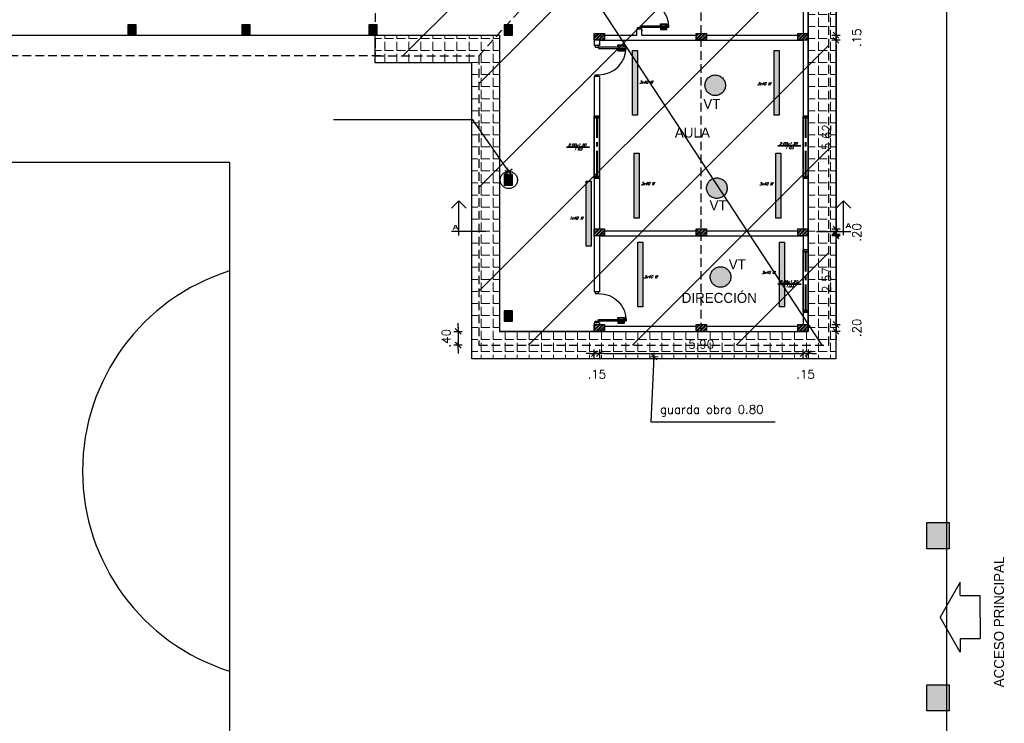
# Model space of a CAD drawing. Header units: millimetres. Extents: x 2239 to 2564, y 432 to 505.
# Tile 19 of 22: x 2461 to 2489, y 470 to 490. Entities that reach past the tile are written whole.
import ezdxf

# ---------------------------------------------------------------- set-up
doc = ezdxf.new("R2010")
doc.units = ezdxf.units.MM
for name, pattern in [('ACAD_ISO04W100', [30, 24, -3, 0, -3]), ('CENTER2', [1.125, 0.75, -0.125, 0.125, -0.125]), ('HIDDEN', [0.375, 0.25, -0.125])]:
    doc.linetypes.add(name, pattern=pattern)
for name, color, linetype in [('Cotas', 1, 'Continuous'), ('FOLHA', 2, 'Continuous'), ('HACT', 1, 'Continuous'), ('PAREDE', 6, 'Continuous'), ('PAREDES', 6, 'Continuous')]:
    doc.layers.add(name, color=color, linetype=linetype)
doc.layers.add('P1-HACHURA', color=1, linetype='Continuous', lineweight=5)
doc.styles.add('REGUA60', font='cityb___.ttf', dxfattribs={"width": 1.4})
doc.styles.add('romans', font='romans.shx', dxfattribs={"oblique": 23})
doc.styles.add('SIMPLEX_8', font='simplex.shx')
doc.dimstyles.new('08', dxfattribs={"dimtxt": 0.25, "dimasz": 0.12, "dimexe": 0, "dimexo": 0, "dimgap": 0.15, "dimtad": 1, "dimzin": 4, "dimdsep": 46, "dimtxsty": 'SIMPLEX_8', "dimblk1": 'D', "dimblk2": 'D', "dimsah": 1, "dimcen": 0.09, "dimse1": 1, "dimse2": 1, "dimclre": 256, "dimclrt": 2, "dimadec": 0, "dimazin": 0, "dimtfac": 1, "dimtmove": 2, "dimatfit": 3, "dimldrblk": 'D', "dimfxl": 1, "dimtolj": 1, "dimtzin": 0, "dimarcsym": 0})

# ---------------------------------------------------------------- blocks, each defined once
blk = doc.blocks.new('SBPLN501')
for p, q in [((-0.4, 0.7), (0, 0)), ((-0.4, 0.43), (-0.4, 0.7)), ((-0.4, 0.43), (-0.8, 0.43)), ((-0.8, 0), (-0.8, 0.43)), ((-0.8, 0), (-0.8, -0.43)), ((-0.4, -0.7), (0, 0)), ((-0.4, -0.43), (-0.8, -0.43)), ((-0.4, -0.43), (-0.4, -0.7))]:
    blk.add_line(p, q)
blk = doc.blocks.new('DSGDFG')
at = {"color": 1}
for points in [[(2331.157, 485.449), (2331.112, 485.449), (2331.112, 485.299), (2331.132, 485.299), (2331.132, 485.279), (2331.092, 485.279), (2331.092, 485.469), (2331.157, 485.469)], [(2331.197, 485.449), (2331.242, 485.449), (2331.242, 485.299), (2331.222, 485.299), (2331.222, 485.279), (2331.262, 485.279), (2331.262, 485.469), (2331.197, 485.469)]]:
    blk.add_lwpolyline(points, dxfattribs=at)
at = {"color": 2}
blk.add_lwpolyline([(2331.157, 484.719), (2331.197, 484.719), (2331.197, 485.519), (2331.157, 485.519)], close=True, dxfattribs=at)
for points in [[(2331.107, 484.619), (2331.157, 484.619), (2331.157, 484.719), (2331.107, 484.719)], [(2332.007, 484.619), (2331.957, 484.619), (2331.957, 484.719), (2332.007, 484.719)]]:
    blk.add_lwpolyline(points, dxfattribs=at)
at = {"color": 1}
blk.add_arc((2331.157, 484.719), 0.8, 0, 90, dxfattribs=at)
at = {"layer": 'PAREDES', "color": 6}
for p, q in [((2331.107, 484.744), (2331.107, 484.594)), ((2332.007, 484.744), (2332.007, 484.594))]:
    blk.add_line(p, q, dxfattribs=at)
at = {"layer": 'PAREDES'}
blk.add_lwpolyline([(2331.107, 484.744), (2331.057, 484.744)], dxfattribs=at)
blk = doc.blocks.new('A$C7BF3546D')
at = {"layer": 'FOLHA'}
for p, q in [((0, 0.788), (0.212, 1)), ((0.887, 0), (0.887, 1)), ((1, 0.788), (0, 0.788)), ((0, 0.788), (0.212, 0.575))]:
    blk.add_line(p, q, dxfattribs=at)
blk = doc.blocks.new('D')
for p, q in [((-1, 0), (1, 0)), ((0, -1), (0, 1))]:
    blk.add_line(p, q)
at = {"color": 4}
blk.add_line((-0.71, -0.71), (0.71, 0.71), dxfattribs=at)
blk = doc.blocks.new('*D162')
at = {"layer": 'Cotas', "color": 0, "linetype": 'ACAD_ISO04W100', "lineweight": -2, "transparency": 16777216}
blk.add_line((2484.225, 492.425), (2484.225, 489.865), dxfattribs=at)
at = {"layer": 'Defpoints', "color": 0, "linetype": 'ACAD_ISO04W100', "transparency": 16777216}
for p in [(2483.268, 492.545), (2480.168, 489.745), (2484.225, 489.745)]:
    blk.add_point(p, dxfattribs=at)
at = {"layer": 'Cotas', "color": 0, "linetype": 'ACAD_ISO04W100', "lineweight": -2, "transparency": 16777216, "xscale": 0.12, "yscale": 0.12, "zscale": 0.12}
for p, rotation in [((2484.225, 492.545), 90), ((2484.225, 489.745), 270)]:
    blk.add_blockref('D', p, dxfattribs=dict(at, rotation=rotation))
at = {"layer": 'Cotas', "color": 2, "linetype": 'ACAD_ISO04W100', "transparency": 16777216, "insert": (2483.95, 491.145), "char_height": 0.25, "attachment_point": 5, "rotation": 90, "style": 'SIMPLEX_8'}
blk.add_mtext('\\A1;2.80', dxfattribs=at)
blk = doc.blocks.new('*D134')
at = {"layer": 'Cotas', "color": 0, "linetype": 'ACAD_ISO04W100', "lineweight": -2, "transparency": 16777216}
blk.add_line((2484.225, 489.475), (2484.225, 484.095), dxfattribs=at)
at = {"layer": 'Defpoints', "color": 0, "linetype": 'ACAD_ISO04W100', "transparency": 16777216}
for p in [(2483.268, 489.595), (2484.225, 483.975), (2486.368, 483.975)]:
    blk.add_point(p, dxfattribs=at)
at = {"layer": 'Cotas', "color": 0, "linetype": 'ACAD_ISO04W100', "lineweight": -2, "transparency": 16777216, "xscale": 0.12, "yscale": 0.12, "zscale": 0.12}
for p, rotation in [((2484.225, 489.595), 90), ((2484.225, 483.975), 270)]:
    blk.add_blockref('D', p, dxfattribs=dict(at, rotation=rotation))
at = {"layer": 'Cotas', "color": 2, "linetype": 'ACAD_ISO04W100', "transparency": 16777216, "insert": (2483.95, 486.785), "char_height": 0.25, "attachment_point": 5, "rotation": 90, "style": 'SIMPLEX_8'}
blk.add_mtext('\\A1;5.62', dxfattribs=at)
blk = doc.blocks.new('*D163')
at = {"layer": 'Cotas', "color": 0, "linetype": 'ACAD_ISO04W100', "lineweight": -2, "transparency": 16777216}
for p, q in [((2484.225, 484.245), (2484.225, 484.365)), ((2484.225, 484.125), (2484.225, 483.925)), ((2484.225, 483.805), (2484.225, 483.685))]:
    blk.add_line(p, q, dxfattribs=at)
at = {"layer": 'Defpoints', "color": 0, "linetype": 'ACAD_ISO04W100', "transparency": 16777216}
for p in [(2483.268, 484.125), (2483.268, 483.925), (2484.225, 483.925)]:
    blk.add_point(p, dxfattribs=at)
at = {"layer": 'Cotas', "color": 0, "linetype": 'ACAD_ISO04W100', "lineweight": -2, "transparency": 16777216, "xscale": 0.12, "yscale": 0.12, "zscale": 0.12}
for p, rotation in [((2484.225, 484.125), 270), ((2484.225, 483.925), 90)]:
    blk.add_blockref('D', p, dxfattribs=dict(at, rotation=rotation))
at = {"layer": 'Cotas', "color": 2, "linetype": 'ACAD_ISO04W100', "transparency": 16777216, "insert": (2484.825, 484.025), "char_height": 0.25, "attachment_point": 5, "rotation": 90, "style": 'SIMPLEX_8'}
blk.add_mtext('\\A1;.20', dxfattribs=at)
blk = doc.blocks.new('*D164')
at = {"layer": 'Cotas', "color": 0, "linetype": 'ACAD_ISO04W100', "lineweight": -2, "transparency": 16777216}
blk.add_line((2484.225, 483.805), (2484.225, 481.475), dxfattribs=at)
at = {"layer": 'Defpoints', "color": 0, "linetype": 'ACAD_ISO04W100', "transparency": 16777216}
for p in [(2483.268, 483.925), (2483.268, 481.355), (2484.225, 481.355)]:
    blk.add_point(p, dxfattribs=at)
at = {"layer": 'Cotas', "color": 0, "linetype": 'ACAD_ISO04W100', "lineweight": -2, "transparency": 16777216, "xscale": 0.12, "yscale": 0.12, "zscale": 0.12}
for p, rotation in [((2484.225, 483.925), 90), ((2484.225, 481.355), 270)]:
    blk.add_blockref('D', p, dxfattribs=dict(at, rotation=rotation))
at = {"layer": 'Cotas', "color": 2, "linetype": 'ACAD_ISO04W100', "transparency": 16777216, "insert": (2483.95, 482.64), "char_height": 0.25, "attachment_point": 5, "rotation": 90, "style": 'SIMPLEX_8'}
blk.add_mtext('\\A1;2.57', dxfattribs=at)
blk = doc.blocks.new('*D165')
at = {"layer": 'Cotas', "color": 0, "linetype": 'ACAD_ISO04W100', "lineweight": -2, "transparency": 16777216}
for p, q in [((2484.225, 481.475), (2484.225, 481.595)), ((2484.225, 481.355), (2484.225, 481.155)), ((2484.225, 481.035), (2484.225, 480.915))]:
    blk.add_line(p, q, dxfattribs=at)
at = {"layer": 'Defpoints', "color": 0, "linetype": 'ACAD_ISO04W100', "transparency": 16777216}
for p in [(2483.268, 481.355), (2483.418, 481.155), (2484.225, 481.155)]:
    blk.add_point(p, dxfattribs=at)
at = {"layer": 'Cotas', "color": 0, "linetype": 'ACAD_ISO04W100', "lineweight": -2, "transparency": 16777216, "xscale": 0.12, "yscale": 0.12, "zscale": 0.12}
for p, rotation in [((2484.225, 481.355), 270), ((2484.225, 481.155), 90)]:
    blk.add_blockref('D', p, dxfattribs=dict(at, rotation=rotation))
at = {"layer": 'Cotas', "color": 2, "linetype": 'ACAD_ISO04W100', "transparency": 16777216, "insert": (2484.825, 481.255), "char_height": 0.25, "attachment_point": 5, "rotation": 90, "style": 'SIMPLEX_8'}
blk.add_mtext('\\A1;.20', dxfattribs=at)
blk = doc.blocks.new('*D170')
at = {"layer": 'Cotas', "color": 0, "linetype": 'ACAD_ISO04W100', "lineweight": -2, "transparency": 16777216}
for p, q in [((2477.098, 480.51), (2476.978, 480.51)), ((2477.218, 480.51), (2477.368, 480.51)), ((2477.488, 480.51), (2477.608, 480.51))]:
    blk.add_line(p, q, dxfattribs=at)
at = {"layer": 'Defpoints', "color": 0, "linetype": 'ACAD_ISO04W100', "transparency": 16777216}
for p in [(2477.218, 481.28), (2477.368, 481.38), (2477.368, 480.51)]:
    blk.add_point(p, dxfattribs=at)
at = {"layer": 'Cotas', "color": 0, "linetype": 'ACAD_ISO04W100', "lineweight": -2, "transparency": 16777216, "xscale": 0.12, "yscale": 0.12, "zscale": 0.12}
blk.add_blockref('D', (2477.218, 480.51), dxfattribs=at)
at = {"layer": 'Cotas', "color": 0, "linetype": 'ACAD_ISO04W100', "lineweight": -2, "transparency": 16777216, "xscale": 0.12, "yscale": 0.12, "zscale": 0.12, "rotation": 180}
blk.add_blockref('D', (2477.368, 480.51), dxfattribs=at)
at = {"layer": 'Cotas', "color": 2, "linetype": 'ACAD_ISO04W100', "transparency": 16777216, "insert": (2477.293, 479.91), "char_height": 0.25, "attachment_point": 5, "style": 'SIMPLEX_8'}
blk.add_mtext('\\A1;.15', dxfattribs=at)
blk = doc.blocks.new('*D171')
at = {"layer": 'Cotas', "color": 0, "linetype": 'ACAD_ISO04W100', "lineweight": -2, "transparency": 16777216}
blk.add_line((2477.488, 480.51), (2483.148, 480.51), dxfattribs=at)
at = {"layer": 'Defpoints', "color": 0, "linetype": 'ACAD_ISO04W100', "transparency": 16777216}
for p in [(2477.368, 481.305), (2483.268, 481.305), (2483.268, 480.51)]:
    blk.add_point(p, dxfattribs=at)
at = {"layer": 'Cotas', "color": 0, "linetype": 'ACAD_ISO04W100', "lineweight": -2, "transparency": 16777216, "xscale": 0.12, "yscale": 0.12, "zscale": 0.12, "rotation": 180}
blk.add_blockref('D', (2477.368, 480.51), dxfattribs=at)
at = {"layer": 'Cotas', "color": 0, "linetype": 'ACAD_ISO04W100', "lineweight": -2, "transparency": 16777216, "xscale": 0.12, "yscale": 0.12, "zscale": 0.12}
blk.add_blockref('D', (2483.268, 480.51), dxfattribs=at)
at = {"layer": 'Cotas', "color": 2, "linetype": 'ACAD_ISO04W100', "transparency": 16777216, "insert": (2480.318, 480.785), "char_height": 0.25, "attachment_point": 5, "style": 'SIMPLEX_8'}
blk.add_mtext('\\A1;5.90', dxfattribs=at)
blk = doc.blocks.new('*D172')
at = {"layer": 'Cotas', "color": 0, "linetype": 'ACAD_ISO04W100', "lineweight": -2, "transparency": 16777216}
for p, q in [((2483.148, 480.51), (2483.028, 480.51)), ((2483.268, 480.51), (2483.418, 480.51)), ((2483.538, 480.51), (2483.658, 480.51))]:
    blk.add_line(p, q, dxfattribs=at)
at = {"layer": 'Defpoints', "color": 0, "linetype": 'ACAD_ISO04W100', "transparency": 16777216}
for p in [(2483.268, 481.305), (2483.418, 481.305), (2483.418, 480.51)]:
    blk.add_point(p, dxfattribs=at)
at = {"layer": 'Cotas', "color": 0, "linetype": 'ACAD_ISO04W100', "lineweight": -2, "transparency": 16777216, "xscale": 0.12, "yscale": 0.12, "zscale": 0.12}
blk.add_blockref('D', (2483.268, 480.51), dxfattribs=at)
at = {"layer": 'Cotas', "color": 0, "linetype": 'ACAD_ISO04W100', "lineweight": -2, "transparency": 16777216, "xscale": 0.12, "yscale": 0.12, "zscale": 0.12, "rotation": 180}
blk.add_blockref('D', (2483.418, 480.51), dxfattribs=at)
at = {"layer": 'Cotas', "color": 2, "linetype": 'ACAD_ISO04W100', "transparency": 16777216, "insert": (2483.343, 479.91), "char_height": 0.25, "attachment_point": 5, "style": 'SIMPLEX_8'}
blk.add_mtext('\\A1;.15', dxfattribs=at)
blk = doc.blocks.new('PILAR7')
at = {"layer": 'PAREDE', "linetype": 'ACAD_ISO04W100'}
h = blk.add_hatch(dxfattribs=at)
h.set_pattern_fill('ANSI32', color=1, scale=0.0074)
h.paths.add_polyline_path([(2569.07, 479.812), (2568.77, 479.812), (2568.77, 479.612), (2569.07, 479.612)])
at = {"layer": 'Cotas', "color": 5, "linetype": 'ACAD_ISO04W100'}
blk.add_lwpolyline([(2568.77, 479.812), (2569.07, 479.812), (2569.07, 479.612), (2568.77, 479.612)], close=True, dxfattribs=at)
blk = doc.blocks.new('*D135')
at = {"layer": 'Cotas', "color": 0, "linetype": 'ACAD_ISO04W100', "lineweight": -2, "transparency": 16777216}
for p, q in [((2484.225, 489.865), (2484.225, 489.985)), ((2484.225, 489.745), (2484.225, 489.595)), ((2484.225, 489.475), (2484.225, 489.355))]:
    blk.add_line(p, q, dxfattribs=at)
at = {"layer": 'Defpoints', "color": 0, "linetype": 'ACAD_ISO04W100', "transparency": 16777216}
for p in [(2483.118, 489.745), (2483.118, 489.595), (2484.225, 489.595)]:
    blk.add_point(p, dxfattribs=at)
at = {"layer": 'Cotas', "color": 0, "linetype": 'ACAD_ISO04W100', "lineweight": -2, "transparency": 16777216, "xscale": 0.12, "yscale": 0.12, "zscale": 0.12}
for p, rotation in [((2484.225, 489.745), 270), ((2484.225, 489.595), 90)]:
    blk.add_blockref('D', p, dxfattribs=dict(at, rotation=rotation))
at = {"layer": 'Cotas', "color": 2, "linetype": 'ACAD_ISO04W100', "transparency": 16777216, "insert": (2484.825, 489.67), "char_height": 0.25, "attachment_point": 5, "rotation": 90, "style": 'SIMPLEX_8'}
blk.add_mtext('\\A1;.15', dxfattribs=at)
blk = doc.blocks.new('*D173')
at = {"layer": 'Cotas', "color": 0, "linetype": 'ACAD_ISO04W100', "lineweight": -2, "transparency": 16777216}
for p, q in [((2473.271, 481.275), (2473.271, 481.395)), ((2473.271, 481.155), (2473.271, 480.755)), ((2473.271, 480.635), (2473.271, 480.515))]:
    blk.add_line(p, q, dxfattribs=at)
at = {"layer": 'Defpoints', "color": 0, "linetype": 'ACAD_ISO04W100', "transparency": 16777216}
for p in [(2474.468, 481.155), (2473.271, 480.755), (2474.468, 480.755)]:
    blk.add_point(p, dxfattribs=at)
at = {"layer": 'Cotas', "color": 0, "linetype": 'ACAD_ISO04W100', "lineweight": -2, "transparency": 16777216, "xscale": 0.12, "yscale": 0.12, "zscale": 0.12}
for p, rotation in [((2473.271, 481.155), 270), ((2473.271, 480.755), 90)]:
    blk.add_blockref('D', p, dxfattribs=dict(at, rotation=rotation))
at = {"layer": 'Cotas', "color": 2, "linetype": 'ACAD_ISO04W100', "transparency": 16777216, "insert": (2472.921, 480.955), "char_height": 0.25, "attachment_point": 5, "rotation": 90, "style": 'SIMPLEX_8'}
blk.add_mtext('\\A1;.40', dxfattribs=at)

msp = doc.modelspace()

# ---------------------------------------------------------------- hatches: boundary and pattern name
at = {"layer": 'P1-HACHURA', "linetype": 'ByBlock'}
h = msp.add_hatch(dxfattribs=at)
h.set_pattern_fill('ANGLE', color=256, scale=0.05, style=0)
h.set_pattern_definition([(0, (136.4064, 0), (0, 0.34925), [0.254, -0.09525]), (90, (136.4064, 0), (-0.34925, 2e-17), [0.254, -0.09525])])
h.paths.add_polyline_path([(2474.468, 489.745), (2470.868, 489.745), (2470.868, 488.945), (2473.668, 488.945), (2473.668, 485.905), (2474.468, 485.905)])
h.paths.add_polyline_path([(2474.468, 485.905), (2473.668, 485.905), (2473.668, 480.355), (2478.399, 480.355), (2478.399, 481.155), (2474.468, 481.155)])
h.paths.add_polyline_path([(2484.218, 490.321), (2483.418, 490.321), (2483.418, 481.155), (2478.399, 481.155), (2478.399, 480.355), (2484.218, 480.355)])
h.paths.add_polyline_path([(2484.218, 500.705), (2479.913, 500.705), (2479.913, 499.905), (2483.418, 499.905), (2483.418, 490.321), (2484.218, 490.321)])
h.paths.add_polyline_path([(2479.913, 500.705), (2470.868, 500.705), (2470.868, 499.905), (2479.913, 499.905)])
at = {"layer": 'PAREDE', "linetype": 'ACAD_ISO04W100', "transparency": 33554483}
h = msp.add_hatch(dxfattribs=at)
h.set_pattern_fill('ANSI31', color=1, scale=0.67)
h.paths.add_polyline_path([(2484.018, 500.505), (2470.868, 500.505), (2470.868, 489.145), (2473.868, 489.144), (2473.868, 480.754), (2484.018, 480.755)])
at = {"layer": 'PAREDE', "linetype": 'ACAD_ISO04W100', "transparency": 33554687}
h = msp.add_hatch(color=0, dxfattribs=at)
h.dxf.hatch_style = 1
h.paths.add_polyline_path([(2463.938, 490.045), (2463.698, 490.045), (2463.698, 489.745), (2463.938, 489.745)])
h = msp.add_hatch(color=0, dxfattribs=at)
h.dxf.hatch_style = 1
h.paths.add_polyline_path([(2467.245, 490.045), (2467.005, 490.045), (2467.005, 489.745), (2467.245, 489.745)])
h = msp.add_hatch(color=0, dxfattribs=at)
h.dxf.hatch_style = 1
h.paths.add_polyline_path([(2470.921, 490.045), (2470.681, 490.045), (2470.681, 489.745), (2470.921, 489.745)])
h = msp.add_hatch(color=0, dxfattribs=at)
h.dxf.hatch_style = 1
h.paths.add_polyline_path([(2474.846, 490.045), (2474.606, 490.045), (2474.606, 489.745), (2474.846, 489.745)])
h = msp.add_hatch(color=3, dxfattribs=at)
h.dxf.hatch_style = 1
h.paths.add_polyline_path([(2478.475, 487.421), (2478.475, 489.303), (2478.33, 489.303), (2478.33, 487.421)])
h = msp.add_hatch(color=3, dxfattribs=at)
h.dxf.hatch_style = 1
h.paths.add_polyline_path([(2482.575, 487.421), (2482.575, 489.303), (2482.431, 489.303), (2482.431, 487.421)])
h = msp.add_hatch(color=2, dxfattribs=at)
h.dxf.hatch_style = 1
h.paths.add_polyline_path([(2480.724, 488.588, 1), (2480.724, 487.993, 1)])
h = msp.add_hatch(color=3, dxfattribs=at)
h.dxf.hatch_style = 1
h.paths.add_polyline_path([(2478.523, 484.438), (2478.523, 486.32), (2478.378, 486.32), (2478.378, 484.438)])
h = msp.add_hatch(color=3, dxfattribs=at)
h.dxf.hatch_style = 1
h.paths.add_polyline_path([(2482.623, 484.438), (2482.623, 486.32), (2482.478, 486.32), (2482.478, 484.438)])
h = msp.add_hatch(color=0, dxfattribs=at)
h.dxf.hatch_style = 1
h.paths.add_polyline_path([(2474.846, 485.699), (2474.606, 485.699), (2474.606, 485.399), (2474.846, 485.399)])
h = msp.add_hatch(color=3, dxfattribs=at)
h.dxf.hatch_style = 1
h.paths.add_polyline_path([(2477.128, 483.624), (2477.128, 485.506), (2476.983, 485.506), (2476.983, 483.624)])
h = msp.add_hatch(color=2, dxfattribs=at)
h.dxf.hatch_style = 1
h.paths.add_polyline_path([(2480.771, 485.605, 1), (2480.771, 485.009, 1)])
h = msp.add_hatch(color=3, dxfattribs=at)
h.dxf.hatch_style = 1
h.paths.add_polyline_path([(2478.629, 481.862), (2478.629, 483.744), (2478.484, 483.744), (2478.484, 481.862)])
h = msp.add_hatch(color=3, dxfattribs=at)
h.dxf.hatch_style = 1
h.paths.add_polyline_path([(2482.729, 481.862), (2482.729, 483.744), (2482.585, 483.744), (2482.585, 481.862)])
h = msp.add_hatch(color=2, dxfattribs=at)
h.dxf.hatch_style = 1
h.paths.add_polyline_path([(2480.877, 483.029, 1), (2480.877, 482.433, 1)])
h = msp.add_hatch(color=0, dxfattribs=at)
h.dxf.hatch_style = 1
h.paths.add_polyline_path([(2474.846, 481.749), (2474.606, 481.749), (2474.606, 481.449), (2474.846, 481.449)])
at = {"layer": 'PAREDE', "linetype": 'ACAD_ISO04W100'}
h = msp.add_hatch(color=0, dxfattribs=at)
h.dxf.hatch_style = 1
h.paths.add_polyline_path([(2487.112, 475.609), (2487.112, 474.85), (2487.505, 474.85), (2487.505, 475.609)])
h.paths.add_polyline_path([(2486.858, 475.609), (2486.858, 474.85), (2487.112, 474.85), (2487.112, 475.609)])
h = msp.add_hatch(color=0, dxfattribs=at)
h.dxf.hatch_style = 1
h.paths.add_polyline_path([(2487.112, 470.91), (2487.112, 470.152), (2487.505, 470.152), (2487.505, 470.91)])
h.paths.add_polyline_path([(2486.858, 470.91), (2486.858, 470.152), (2487.112, 470.152), (2487.112, 470.91)])

# ---------------------------------------------------------------- linework, layer by layer
msp.add_lwpolyline([(2436.714, 468.146), (2436.714, 486.065), (2466.642, 486.065), (2466.642, 468.146)], close=True)
msp.add_arc((2468.466, 477.106), 6.08, 107.4576, 252.5424)
at = {"layer": 'Cotas', "color": 6, "linetype": 'ACAD_ISO04W100'}
for p, q in [((2470.868, 500.516), (2483.818, 480.755)), ((2483.418, 481.155), (2483.418, 499.905)), ((2483.268, 492.545), (2483.268, 489.795)), ((2483.418, 492.545), (2483.418, 481.155)), ((2477.218, 489.745), (2477.218, 489.445)), ((2478.448, 489.745), (2478.448, 489.92)), ((2478.598, 489.745), (2478.598, 489.92)), ((2478.598, 489.745), (2480.168, 489.745)), ((2480.468, 489.745), (2483.118, 489.745)), ((2477.368, 489.595), (2477.368, 489.445)), ((2483.268, 489.595), (2483.268, 484.125)), ((2477.218, 488.545), (2477.218, 482.305)), ((2477.368, 488.545), (2477.368, 484.125)), ((2472.848, 487.289), (2469.903, 487.289)), ((2477.368, 483.925), (2477.368, 482.305)), ((2483.268, 483.925), (2483.268, 481.355)), ((2477.218, 481.405), (2477.218, 481.155)), ((2477.368, 481.405), (2477.368, 481.355))]:
    msp.add_line(p, q, dxfattribs=at)
at = {"layer": 'Cotas', "linetype": 'HIDDEN'}
for p, q in [((2473.868, 489.145), (2480.318, 496.225)), ((2480.318, 481.155), (2480.318, 496.225)), ((2471.018, 489.145), (2440.098, 489.145))]:
    msp.add_line(p, q, dxfattribs=at)
at = {"layer": 'Cotas', "color": 1}
msp.add_line((2439.948, 489.745), (2474.468, 489.745), dxfattribs=at)
at = {"layer": 'Cotas', "color": 1, "linetype": 'ACAD_ISO04W100'}
for p in [(2474.468, 489.745), (2477.218, 481.155)]:
    msp.add_line(p, (2474.468, 481.155), dxfattribs=at)
at = {"layer": 'Cotas', "color": 6}
for p, q in [((2477.518, 489.745), (2478.448, 489.745)), ((2477.368, 489.595), (2483.268, 489.595)), ((2477.518, 484.075), (2480.168, 484.075)), ((2480.468, 484.075), (2483.118, 484.075)), ((2477.368, 483.925), (2483.268, 483.925)), ((2477.518, 481.305), (2480.168, 481.305)), ((2480.468, 481.305), (2483.118, 481.305)), ((2477.218, 481.155), (2483.418, 481.155))]:
    msp.add_line(p, q, dxfattribs=at)
at = {"layer": 'Cotas', "color": 1}
msp.add_lwpolyline([(2406.317, 504.531), (2487.427, 504.531), (2487.427, 451.881), (2406.317, 451.881)], close=True, dxfattribs=at)
at = {"layer": 'Cotas', "color": 1, "linetype": 'ACAD_ISO04W100'}
msp.add_lwpolyline([(2470.868, 499.905), (2470.868, 500.705), (2484.218, 500.705), (2484.218, 480.355), (2473.668, 480.355), (2473.668, 488.945), (2470.868, 488.945), (2470.868, 489.745), (2474.468, 489.745), (2474.468, 481.155), (2483.418, 481.155), (2483.418, 499.905), (2470.868, 499.905)], dxfattribs=at)
at = {"layer": 'Cotas', "linetype": 'HIDDEN'}
msp.add_lwpolyline([(2470.868, 500.505), (2470.868, 489.145), (2473.868, 489.145), (2473.868, 480.755), (2484.018, 480.755), (2484.018, 500.505), (2470.868, 500.505)], dxfattribs=at)
at = {"layer": 'Cotas', "linetype": 'ACAD_ISO04W100'}
for points in [[(2463.698, 490.045), (2463.698, 489.745), (2463.938, 489.745), (2463.938, 490.045)], [(2467.005, 490.045), (2467.005, 489.745), (2467.245, 489.745), (2467.245, 490.045)], [(2470.681, 490.045), (2470.681, 489.745), (2470.921, 489.745), (2470.921, 490.045)], [(2474.606, 490.045), (2474.606, 489.745), (2474.846, 489.745), (2474.846, 490.045)], [(2478.475, 489.303), (2478.475, 487.421), (2478.33, 487.421), (2478.33, 489.303)], [(2482.575, 489.303), (2482.575, 487.421), (2482.431, 487.421), (2482.431, 489.303)], [(2478.523, 486.32), (2478.523, 484.438), (2478.378, 484.438), (2478.378, 486.32)], [(2482.623, 486.32), (2482.623, 484.438), (2482.478, 484.438), (2482.478, 486.32)], [(2474.606, 485.699), (2474.606, 485.399), (2474.846, 485.399), (2474.846, 485.699)], [(2477.128, 485.506), (2477.128, 483.624), (2476.983, 483.624), (2476.983, 485.506)], [(2478.629, 483.744), (2478.629, 481.862), (2478.484, 481.862), (2478.484, 483.744)], [(2482.729, 483.744), (2482.729, 481.862), (2482.585, 481.862), (2482.585, 483.744)], [(2474.606, 481.749), (2474.606, 481.449), (2474.846, 481.449), (2474.846, 481.749)], [(2486.858, 474.85), (2486.858, 475.609), (2487.505, 475.609), (2487.505, 474.85)], [(2486.858, 470.152), (2486.858, 470.91), (2487.505, 470.91), (2487.505, 470.152)]]:
    msp.add_lwpolyline(points, close=True, dxfattribs=at)
for centre in [(2480.724, 488.291), (2480.771, 485.307), (2480.877, 482.731)]:
    msp.add_circle(centre, 0.298, dxfattribs=at)
at = {"layer": 'Cotas', "color": 6, "linetype": 'ACAD_ISO04W100'}
msp.add_circle((2474.741, 485.545), 0.25, dxfattribs=at)
at = {"layer": 'HACT', "lineweight": 35}
for p, q in [((2477.368, 487.394), (2477.218, 487.394)), ((2477.368, 487.344), (2477.218, 487.344)), ((2483.418, 487.394), (2483.268, 487.394)), ((2483.418, 487.344), (2483.268, 487.344)), ((2476.411, 486.494), (2477.083, 486.494)), ((2482.536, 486.532), (2483.208, 486.532)), ((2477.368, 485.644), (2477.218, 485.644)), ((2477.368, 485.594), (2477.218, 485.594)), ((2477.368, 485.594), (2477.218, 485.594)), ((2483.418, 485.644), (2483.268, 485.644)), ((2483.418, 485.594), (2483.268, 485.594)), ((2483.418, 485.594), (2483.268, 485.594)), ((2483.418, 483.515), (2483.268, 483.515)), ((2483.418, 483.465), (2483.268, 483.465)), ((2482.542, 482.528), (2483.215, 482.528)), ((2483.418, 481.765), (2483.268, 481.765)), ((2483.418, 481.715), (2483.268, 481.715)), ((2483.418, 481.715), (2483.268, 481.715))]:
    msp.add_line(p, q, dxfattribs=at)
at = {"layer": 'HACT', "color": 2, "lineweight": 35}
for points in [[(2477.218, 485.594), (2477.218, 487.394), (2477.368, 487.394), (2477.368, 485.594)], [(2483.268, 485.594), (2483.268, 487.394), (2483.418, 487.394), (2483.418, 485.594)], [(2483.268, 481.715), (2483.268, 483.515), (2483.418, 483.515), (2483.418, 481.715)]]:
    msp.add_lwpolyline(points, close=True, dxfattribs=at)
at = {"layer": 'PAREDES', "color": 4, "linetype": 'CENTER2'}
for p, q in [((2477.293, 485.644), (2477.293, 487.344)), ((2477.313, 485.644), (2477.313, 487.344)), ((2483.343, 485.644), (2483.343, 487.344)), ((2483.363, 485.644), (2483.363, 487.344)), ((2483.343, 481.765), (2483.343, 483.465)), ((2483.363, 481.765), (2483.363, 483.465))]:
    msp.add_line(p, q, dxfattribs=at)

# ---------------------------------------------------------------- block references
at = {"xscale": -1.447581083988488, "yscale": 1.447581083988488, "zscale": 1.447581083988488}
msp.add_blockref('SBPLN501', (2487.243, 472.871), dxfattribs=at)
at = {"layer": 'Cotas', "linetype": 'ACAD_ISO04W100', "xscale": -1, "rotation": 270}
for p in [(1993.854, -1841.187), (1992.624, -1849.702)]:
    msp.add_blockref('DSGDFG', p, dxfattribs=at)
at = {"layer": 'Cotas', "linetype": 'ACAD_ISO04W100'}
for p in [(-91.552, 9.983), (-88.602, 9.983), (-85.652, 9.983), (-91.552, 4.313), (-88.602, 4.313), (-85.652, 4.313), (-91.552, 1.543), (-88.602, 1.543), (-85.652, 1.543)]:
    msp.add_blockref('PILAR7', p, dxfattribs=at)
at = {"layer": 'Cotas', "linetype": 'ACAD_ISO04W100', "rotation": 270}
msp.add_blockref('DSGDFG', (1992.624, 2820.552), dxfattribs=at)
at = {"layer": 'FOLHA', "color": 252, "xscale": -1, "rotation": 89.99995561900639}
msp.add_blockref('A$C7BF3546D', (2474.077, 484.936), dxfattribs=at)
at = {"layer": 'FOLHA', "color": 252, "rotation": 269.9999556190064}
msp.add_blockref('A$C7BF3546D', (2483.657, 484.942), dxfattribs=at)

# ---------------------------------------------------------------- texts
at = {"char_height": 0.29056, "attachment_point": 7}
for s, width, insert in [('\\A1;{\\fZurich Cn BT|b0|i0|c0|p34;\\C2;VT}', 0.58534, (2480.378, 487.607)), ('\\A1;{\\fZurich Cn BT|b0|i0|c0|p34;\\C2;AULA}', 13.35192, (2479.553, 486.77)), ('\\A1;{\\fZurich Cn BT|b0|i0|c0|p34;\\C2;VT}', 0.58534, (2480.558, 484.665)), ('\\A1;{\\fZurich Cn BT|b0|i0|c0|p34;\\C2;VT}', 0.58534, (2481.115, 482.958)), ('\\A1;{\\fZurich Cn BT|b0|i0|c0|p34;\\C2;DIRECCIÓN}', 1.59842, (2479.751, 481.977))]:
    msp.add_mtext_dynamic_manual_height_columns(s, width=width, gutter_width=1, heights=[0], dxfattribs=dict(at, insert=insert))
at = {"insert": (2489.097, 470.836), "char_height": 0.28952, "attachment_point": 7, "rotation": 90}
msp.add_mtext_dynamic_manual_height_columns('\\A1;{\\fZurich Cn BT|b0|i0|c0|p34;\\C2;ACCESO PRINCIPAL}', width=12.80121, gutter_width=1, heights=[0], dxfattribs=at)
at = {"layer": 'Cotas', "color": 2, "char_height": 0.0779, "attachment_point": 1, "style": 'romans'}
for s, width, insert in [('3x40 W', 0.57118, (2478.517, 488.416)), ('3x40 W', 0.57118, (2481.938, 488.375)), ('2.00x1.20', 0.31716, (2482.579, 486.633)), ('2.00x1.20', 0.31716, (2476.454, 486.594)), ('1.03', 0.31716, (2476.628, 486.483)), ('1.03', 0.31716, (2482.753, 486.521)), ('3x40 W', 0.57118, (2478.567, 485.477)), ('3x40 W', 0.57118, (2481.996, 485.468)), ('1x40 W', 0.57118, (2476.494, 484.481)), ('3x40 W', 0.57118, (2482.063, 482.9)), ('3x40 W', 0.57118, (2478.65, 482.776)), ('2.00x1.20', 0.31716, (2482.585, 482.629)), ('1.03', 0.31716, (2482.759, 482.518))]:
    msp.add_mtext_dynamic_manual_height_columns(s, width=width, gutter_width=12.5, heights=[0], dxfattribs=dict(at, insert=insert))
at = {"layer": 'FOLHA', "color": 252, "style": 'REGUA60', "width": 1.4}
for p in [(2473.107, 484.107), (2484.493, 484.15)]:
    msp.add_text('A', height=0.135, rotation=360, dxfattribs=at).set_placement(p)
at = {"layer": 'P1-HACHURA', "color": 2, "linetype": 'ByBlock', "insert": (2479.124, 478.685), "char_height": 0.25, "attachment_point": 7, "style": 'SIMPLEX_8'}
msp.add_mtext('guarda obra 0.80', dxfattribs=at)

# ---------------------------------------------------------------- dimensions: what is measured, and where the dimension line sits
at = {"layer": 'Cotas', "linetype": 'ACAD_ISO04W100'}
for base, p1, p2, picture, middle in [((2484.225, 489.745), (2483.268, 492.545), (2480.168, 489.745), '*D162', (2483.95, 491.145)), ((2484.225, 489.595), (2483.118, 489.745), (2483.118, 489.595), '*D135', (2484.825, 489.67)), ((2484.225, 483.975), (2483.268, 489.595), (2486.368, 483.975), '*D134', (2483.95, 486.785)), ((2484.225, 483.925), (2483.268, 484.125), (2483.268, 483.925), '*D163', (2484.825, 484.025)), ((2484.225, 481.355), (2483.268, 483.925), (2483.268, 481.355), '*D164', (2483.95, 482.64)), ((2484.225, 481.155), (2483.268, 481.355), (2483.418, 481.155), '*D165', (2484.825, 481.255))]:
    dim = msp.add_linear_dim(base=base, p1=p1, p2=p2, angle=90, dimstyle='08', dxfattribs=at)
    dim.commit()
    dim.dimension.update_dxf_attribs({"geometry": picture, "text_midpoint": middle})
at = {"layer": 'Cotas', "color": 6, "linetype": 'ACAD_ISO04W100'}
dim = msp.add_linear_dim(base=(2473.271, 480.755), p1=(2474.468, 481.155), p2=(2474.468, 480.755), angle=90, dimstyle='08', dxfattribs=at)
dim.commit()
dim.dimension.update_dxf_attribs({"geometry": '*D173', "text_midpoint": (2472.921, 480.955)})
at = {"layer": 'Cotas', "linetype": 'ACAD_ISO04W100'}
for base, p1, p2, picture, middle in [((2477.368, 480.51), (2477.218, 481.28), (2477.368, 481.38), '*D170', (2477.293, 479.91)), ((2483.268, 480.51), (2477.368, 481.305), (2483.268, 481.305), '*D171', (2480.318, 480.785)), ((2483.418, 480.51), (2483.268, 481.305), (2483.418, 481.305), '*D172', (2483.343, 479.91))]:
    dim = msp.add_linear_dim(base=base, p1=p1, p2=p2, dimstyle='08', dxfattribs=at)
    dim.commit()
    dim.dimension.update_dxf_attribs({"geometry": picture, "text_midpoint": middle})

# ---------------------------------------------------------------- leaders
at = {"layer": 'Cotas', "color": 6, "linetype": 'ACAD_ISO04W100', "annotation_type": 0, "has_hookline": 1, "hookline_direction": 1, "text_width": 3.762}
msp.add_leader([(2474.741, 485.795), (2473.693, 487.289), (2473.573, 487.289)], dimstyle='08', dxfattribs=at)
at = {"layer": 'P1-HACHURA', "linetype": 'ByBlock', "annotation_type": 0, "has_hookline": 1, "hookline_direction": 0, "text_width": 3.333}
msp.add_leader([(2478.945, 480.415), (2478.854, 478.535), (2478.974, 478.535)], dimstyle='08', dxfattribs=at)

doc.saveas('drawing.dxf')
